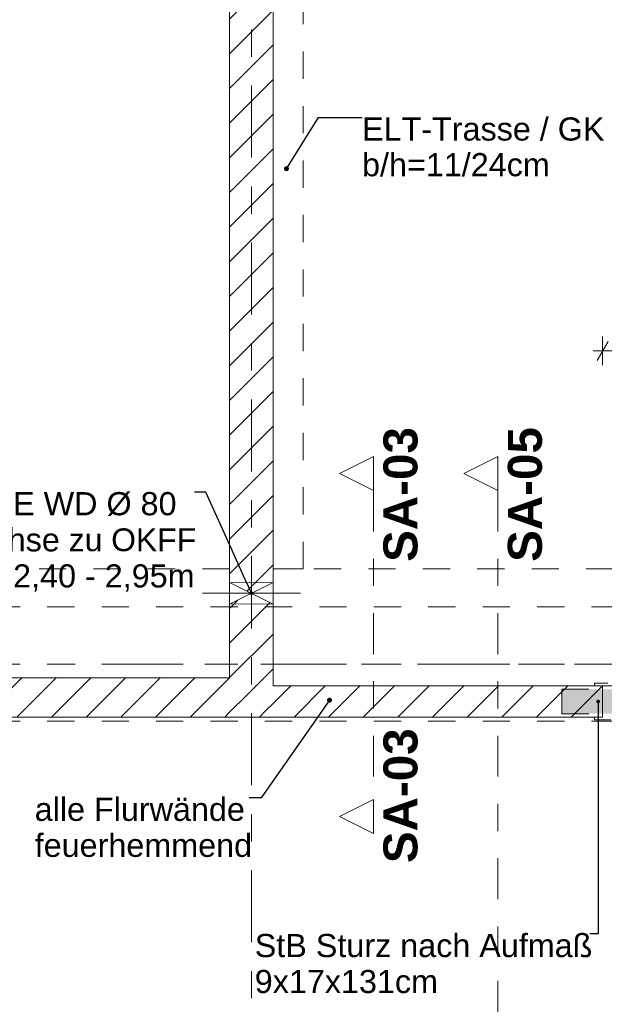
# Model space of a CAD drawing. Header units: metres. Extents: x -3.6 to 90.7, y -11.1 to 18.
# Tile 74 of 256: x 3.3 to 5.4, y 7.1 to 10.7. Entities that reach past the tile are written whole.
import ezdxf

# ---------------------------------------------------------------- set-up
doc = ezdxf.new("R2010")
doc.units = ezdxf.units.M
doc.header["$MEASUREMENT"] = 0
for name, pattern in [('Achse', [0.2, 0.1, -0.05, 0, -0.05]), ('Punktlinie eng', [0.0375, 0.0125, -0.025]), ('Schnittlinie', [0.3, 0.15, -0.075, 0, -0.075]), ('Strichlinie doppelt', [0.546806, 0.264583, -0.105833, 0.070556, -0.105833]), ('Strichlinie eng', [0.115, 0.075, -0.04]), ('Untersicht', [0.1, 0.075, -0.025]), ('Wipeout_Contour', [1, 0, -1])]:
    doc.linetypes.add(name, pattern=pattern)
for name, color, linetype in [('152 - Bemaßung_ Beschriftung.Ausbau', 7, 'Continuous'), ('203 - Marker.Schnitt - Ausbaudetail SA', 7, 'Continuous'), ('451 - Universal.Achsen Raster', 7, 'Continuous'), ('605 - Struktur.Wand Innen', 7, 'Continuous'), ('608 - Struktur.Träger', 7, 'Continuous'), ('650 - Abdeckung.Fußboden Aufbau', 7, 'Continuous'), ('Abbruch_605 - Struktur.Wand Innen', 7, 'Continuous'), ('Neubau_152 - Bemaßung_ Beschriftung.Ausbau', 7, 'Continuous'), ('Neubau_605 - Struktur.Wand Innen', 7, 'Continuous'), ('Neubau_615 - Struktur.Sturz', 7, 'Continuous'), ('Neubau_653 - Abdeckung.TB Verkofferung', 7, 'Continuous')]:
    doc.layers.add(name, color=color, linetype=linetype)
doc.styles.add('ERSTELLTER_STIL_1', font='txt')
doc.styles.add('ERSTELLTER_STIL_2', font='txt')
doc.linetypes.add('Abbruch 1', pattern='A,0,[1,2022.0244.A_L5A-PL02.05_iB_Grundriss 3.OG1.Shx,S=0.001984,R=0,X=0,Y=0],-0.25,0', length=0.25)
doc.dimstyles.new('ERSTELLTER_STIL__1', dxfattribs={"dimtxt": 0.1, "dimasz": 0.0532, "dimexe": 0.18, "dimexo": 0.0625, "dimgap": 0, "dimtad": 1, "dimzin": 0, "dimdsep": 46, "dimtxsty": 'ERSTELLTER_STIL_2', "dimblk": 'ARROWHEAD_2', "dimblk1": 'ARROWHEAD_2', "dimblk2": 'ARROWHEAD_2', "dimcen": 0.09, "dimse1": 1, "dimse2": 1, "dimclrd": 7, "dimclre": 7, "dimclrt": 7, "dimazin": 0, "dimtfac": 1, "dimtdec": 4, "dimtmove": 0, "dimatfit": 3, "dimfxl": 1, "dimtolj": 1, "dimtzin": 0, "dimarcsym": 0})
doc.dimstyles.new('ERSTELLTER_STIL__3', dxfattribs={"dimtxt": 0.1, "dimasz": 0.0532, "dimexe": 0.18, "dimexo": 0.0625, "dimgap": 0, "dimtad": 1, "dimtih": 1, "dimtoh": 1, "dimzin": 0, "dimdsep": 46, "dimtxsty": 'ERSTELLTER_STIL_2', "dimblk": 'ARROWHEAD_2', "dimblk1": 'ARROWHEAD_2', "dimblk2": 'ARROWHEAD_2', "dimcen": 0.09, "dimse1": 1, "dimse2": 1, "dimclrd": 7, "dimclre": 7, "dimclrt": 7, "dimazin": 0, "dimtfac": 1, "dimtdec": 4, "dimtmove": 0, "dimatfit": 3, "dimfxl": 1, "dimtolj": 1, "dimtzin": 0, "dimarcsym": 0})
doc.dimstyles.new('ERSTELLTER_STIL__5', dxfattribs={"dimtxt": 0.18, "dimasz": 0.03648, "dimexe": 0.18, "dimexo": 0.0625, "dimgap": 0, "dimtad": 0, "dimtih": 1, "dimtoh": 1, "dimdec": 4, "dimzin": 0, "dimdsep": 46, "dimcen": 0.09, "dimadec": 0, "dimazin": 0, "dimtfac": 1, "dimtdec": 4, "dimtmove": 0, "dimatfit": 3, "dimldrblk": 'ARROWHEAD_11', "dimfxl": 1, "dimtolj": 1, "dimtzin": 0, "dimarcsym": 0})
doc.dimstyles.new('ERSTELLTER_STIL__6', dxfattribs={"dimtxt": 0.18, "dimasz": 0.02736, "dimexe": 0.18, "dimexo": 0.0625, "dimgap": 0, "dimtad": 0, "dimtih": 1, "dimtoh": 1, "dimdec": 4, "dimzin": 0, "dimdsep": 46, "dimcen": 0.09, "dimadec": 0, "dimazin": 0, "dimtfac": 1, "dimtdec": 4, "dimtmove": 0, "dimatfit": 3, "dimldrblk": 'ARROWHEAD_11', "dimfxl": 1, "dimtolj": 1, "dimtzin": 0, "dimarcsym": 0})
pattern_1 = [(45, (0, 0), (-0.0636396, 0.0636396), [])]

# ---------------------------------------------------------------- blocks, each defined once
blk = doc.blocks.new('ARROWHEAD_11')
at = {"color": 0, "linetype": 'Continuous', "lineweight": 0}
blk.add_line((0, 0), (-1, 0), dxfattribs=at)
at = {"color": 0, "linetype": 'Continuous', "lineweight": 0, "const_width": 0.25, "flags": 128}
blk.add_lwpolyline([(-0.125, 0, 1), (0.125, 0, 1)], format="xyb", close=True, dxfattribs=at)
blk = doc.blocks.new('*D357')
at = {"layer": '152 - Bemaßung_ Beschriftung.Ausbau', "color": 7, "linetype": 'Continuous', "lineweight": 5}
for p, q in [((-1.6225, 8.105), (-1.7275, 8.105)), ((-1.71, 8.1252), (-1.64, 8.0848)), ((-1.675, 5.925), (-1.675, 8.105)), ((-1.71, 5.9452), (-1.64, 5.9048)), ((-1.6225, 5.925), (-1.7275, 5.925))]:
    blk.add_line(p, q, dxfattribs=at)
at = {"layer": '152 - Bemaßung_ Beschriftung.Ausbau', "color": 7, "lineweight": 5, "char_height": 0.1, "attachment_point": 7, "rotation": 90, "style": 'ERSTELLTER_STIL_2'}
for s, insert in [('\\A1;{\\pql;\\fArial|b0|i0|c0|p38;14\\fArial|b0|i0|c0|p38;\\A1{\\H.66x;\\S5^  ;}}', (-1.6834, 8.0936)), ('\\A1;{\\pql;\\fArial|b0|i0|c0|p38;2,18}', (-1.695, 6.882))]:
    blk.add_mtext(s, dxfattribs=dict(at, insert=insert))
blk = doc.blocks.new('ARROWHEAD_2')
at = {"color": 0, "linetype": 'Continuous', "lineweight": 0}
for p, q in [((0, 0), (-1, 0)), ((-0.378, -0.655), (0.378, 0.655))]:
    blk.add_line(p, q, dxfattribs=at)
blk = doc.blocks.new('*D526')
at = {"layer": '152 - Bemaßung_ Beschriftung.Ausbau', "color": 7, "linetype": 'Continuous', "lineweight": 5}
for p, q in [((5.4402, 9.485), (5.3998, 9.415)), ((5.42, 9.3975), (5.42, 9.5025)), ((6.4502, 9.485), (6.4098, 9.415)), ((6.43, 9.3975), (6.43, 9.5025)), ((5.3858, 9.45), (5.42, 9.45)), ((5.42, 9.45), (6.43, 9.45))]:
    blk.add_line(p, q, dxfattribs=at)
at = {"layer": '152 - Bemaßung_ Beschriftung.Ausbau', "color": 7, "lineweight": 5, "char_height": 0.1, "attachment_point": 7, "style": 'ERSTELLTER_STIL_2'}
for s, insert in [('\\A1;{\\pql;\\fArial|b0|i0|c0|p38;2,13\\fArial|b0|i0|c0|p38;\\A1{\\H.66x;\\S5^  ;}}', (5.7669, 9.3106)), ('\\A1;{\\pql;\\fArial|b0|i0|c0|p38;1,01}', (5.792, 9.47))]:
    blk.add_mtext(s, dxfattribs=dict(at, insert=insert))

msp = doc.modelspace()

# ---------------------------------------------------------------- hatches: boundary and pattern name
at = {"layer": 'Abbruch_605 - Struktur.Wand Innen', "linetype": 'Continuous', "lineweight": 0, "true_color": 0x000000}
h = msp.add_hatch(dxfattribs=at)
h.set_pattern_fill('MW_Ziegel_0001', color=18, style=0, pattern_type=2)
h.set_pattern_definition(pattern_1)
h.paths.add_polyline_path([(4.05, 8.6), (4.13, 8.56), (4.21, 8.6)])
h = msp.add_hatch(dxfattribs=at)
h.set_pattern_fill('MW_Ziegel_0001', color=18, style=0, pattern_type=2)
h.set_pattern_definition(pattern_1)
h.paths.add_polyline_path([(4.05, 8.52), (4.21, 8.52), (4.13, 8.56)])

# ---------------------------------------------------------------- linework, layer by layer
at = {"layer": '650 - Abdeckung.Fußboden Aufbau', "color": 7, "linetype": 'Continuous', "lineweight": 13, "flags": 128}
for points in [[(3.995, 8.25), (4.05, 8.25), (4.05, 12.99), (3.97, 12.99), (3.97, 13.445), (0.69, 13.445), (0.69, 12.99), (0.37, 12.99), (0.37, 13.445), (0.235, 13.445), (0.235, 8.51)], [(7.57, 8.22), (7.57, 8.51), (7.66, 8.51), (7.66, 12.99), (7.57, 12.99), (7.57, 13.445), (4.29, 13.445), (4.29, 12.99), (4.21, 12.99), (4.21, 8.22)], [(5.42, 8.22), (5.42, 8.105), (2.84, 8.105), (2.84, 8.25)], [(2.84, 8.25), (3.995, 8.25)], [(4.21, 8.22), (4.29, 8.22), (4.29, 8.22), (5.42, 8.22)]]:
    msp.add_lwpolyline(points, dxfattribs=at)
at = {"layer": '650 - Abdeckung.Fußboden Aufbau', "color": 7, "linetype": 'Strichlinie eng', "lineweight": 13, "flags": 128}
msp.add_lwpolyline([(5.42, 8.22), (6.43, 8.22)], dxfattribs=at)
at = {"layer": 'Abbruch_605 - Struktur.Wand Innen', "color": 7, "linetype": 'Abbruch 1', "lineweight": 18}
for p, q in [((4.21, 8.6), (4.05, 8.6)), ((4.05, 8.52), (4.21, 8.52))]:
    msp.add_line(p, q, dxfattribs=at)
at = {"layer": 'Abbruch_605 - Struktur.Wand Innen', "color": 160, "linetype": 'Abbruch 1', "lineweight": 5, "true_color": 0x3232ff}
msp.add_line((3.95, 8.56), (4.31, 8.56), dxfattribs=at)
msp.add_line((3.95, 8.56), (4.31, 8.56), dxfattribs=at)
at = {"layer": 'Abbruch_605 - Struktur.Wand Innen', "color": 7, "linetype": 'Abbruch 1', "lineweight": 18, "flags": 128}
for points in [[(4.05, 8.6), (4.05, 8.52)], [(4.21, 8.52), (4.21, 8.6)]]:
    msp.add_lwpolyline(points, dxfattribs=at)
at = {"layer": 'Neubau_605 - Struktur.Wand Innen', "color": 1, "linetype": 'Continuous', "lineweight": 9}
for p, q in [((4.05, 8.52), (4.21, 8.6)), ((4.05, 8.6), (4.21, 8.52))]:
    msp.add_line(p, q, dxfattribs=at)
at = {"layer": 'Neubau_653 - Abdeckung.TB Verkofferung', "color": 1, "linetype": 'Untersicht', "lineweight": 9}
for p, q in [((4.32, 8.6495), (4.32, 12.69)), ((4.05, 8.6495), (0.235, 8.6495)), ((4.05, 8.6495), (4.05, 8.25)), ((7.66, 8.6495), (4.21, 8.6495)), ((4.21, 8.6495), (4.21, 8.22)), ((4.05, 8.25), (0.235, 8.25)), ((7.66, 8.22), (4.21, 8.22))]:
    msp.add_line(p, q, dxfattribs=at)

# ---------------------------------------------------------------- texts
at = {"layer": '152 - Bemaßung_ Beschriftung.Ausbau', "color": 7, "linetype": 'Continuous', "lineweight": 9, "insert": (3.334, 7.8093), "char_height": 0.085, "attachment_point": 1, "line_spacing_factor": 0.93321, "style": 'ERSTELLTER_STIL_2'}
msp.add_mtext('\\A1;{\\pql;\\fArial|b0|i0|c0|p38;a\\fArial|b0|i0|c0|p38;lle Flurwände\\P\\pql;\\fArial|b0|i0|c0|p38;feuerhemmend}', dxfattribs=at)
at = {"layer": '203 - Marker.Schnitt - Ausbaudetail SA', "color": 7, "lineweight": 13, "char_height": 0.125, "rotation": 90, "style": 'ERSTELLTER_STIL_1'}
for s, insert, attachment_point in [('\\A1;{\\pql;\\pt0;\\fArial|b1|i0|c0|p38;SA-03}', (4.7421, 8.6754), 7), ('\\A1;{\\pql;\\pt0;\\fArial|b1|i0|c0|p38;SA-05}', (5.1991, 8.6754), 7), ('\\A1;{\\pqr;\\pt0;\\fArial|b1|i0|c0|p38;SA-03}', (4.7421, 8.0641), 9)]:
    msp.add_mtext(s, dxfattribs=dict(at, insert=insert, attachment_point=attachment_point))
at = {"layer": 'Neubau_152 - Bemaßung_ Beschriftung.Ausbau', "color": 1, "linetype": 'Continuous', "lineweight": 13, "insert": (4.5365, 10.3076), "char_height": 0.085, "attachment_point": 1, "line_spacing_factor": 0.924256, "style": 'ERSTELLTER_STIL_2'}
msp.add_mtext('\\A1;{\\pql;\\fArial|b0|i0|c0|p38;ELT-Trasse / GK\\P\\pql;\\fArial|b0|i0|c0|p38;b/h=\\fArial|b0|i0|c0|p38;11\\fArial|b0|i0|c0|p38;/\\fArial|b0|i0|c0|p38;24\\fArial|b0|i0|c0|p38;cm}', dxfattribs=at)
at = {"layer": 'Neubau_152 - Bemaßung_ Beschriftung.Ausbau', "color": 7, "linetype": 'Continuous', "lineweight": 9, "char_height": 0.085, "attachment_point": 1, "style": 'ERSTELLTER_STIL_2'}
for s, insert, line_spacing_factor in [('\\A1;{\\pql;\\fArial|b0|i0|c0|p38;2x \\fArial|b0|i0|c0|p38;E WD Ø 80\\P\\pql;\\fArial|b0|i0|c0|p38;Achse \\fArial|b0|i0|c0|p38;\\H0.983357x;zu OKF\\fArial|b0|i0|c0|p38;\\H1.016925x;F\\P\\pql;\\fArial|b0|i0|c0|p38;ca\\fArial|b0|i0|c0|p38; 2,40 - 2,95m}', (3.0963, 8.9316), 0.93588), ('\\A1;{\\pql;\\fArial|b0|i0|c0|p38;StB Sturz\\fArial|b0|i0|c0|p38; nach Aufmaß\\P\\pql;\\fArial|b0|i0|c0|p38;9\\fArial|b0|i0|c0|p38;x\\fArial|b0|i0|c0|p38;17\\fArial|b0|i0|c0|p38;x\\fArial|b0|i0|c0|p38;131\\fArial|b0|i0|c0|p38;cm}', (4.1424, 7.309), 0.931204)]:
    msp.add_mtext(s, dxfattribs=dict(at, insert=insert, line_spacing_factor=line_spacing_factor))

# ---------------------------------------------------------------- leaders
at = {"layer": 'Neubau_152 - Bemaßung_ Beschriftung.Ausbau', "color": 1, "linetype": 'Continuous', "lineweight": 13, "annotation_type": 0, "has_hookline": 1, "hookline_direction": 0, "text_width": 0.8805}
msp.add_leader([(4.2589, 10.1193), (4.3769, 10.3076), (4.5365, 10.3076)], dimstyle='ERSTELLTER_STIL__5', dxfattribs=at)

# ---------------------------------------------------------------- next in the draw order: wipeouts: each hides what was drawn before it
at = {"color": 254, "linetype": 'Wipeout_Contour', "lineweight": 0, "ltscale": 46.271288}
msp.add_wipeout([(4.21, 13), (4.05, 13), (4.05, 8.6), (4.21, 8.6)], dxfattribs=at).dxf.layer = '605 - Struktur.Wand Innen'
at = {"color": 254, "linetype": 'Wipeout_Contour', "lineweight": 0, "ltscale": 35.566742}
msp.add_wipeout([(4.05, 8.25), (2.84, 8.25), (2.84, 8.105), (4.05, 8.105)], dxfattribs=at).dxf.layer = '605 - Struktur.Wand Innen'
at = {"color": 254, "linetype": 'Wipeout_Contour', "lineweight": 0, "ltscale": 37.956943}
msp.add_wipeout([(4.21, 8.22), (4.21, 8.105), (5.42, 8.105), (5.42, 8.22)], dxfattribs=at).dxf.layer = '605 - Struktur.Wand Innen'

# ---------------------------------------------------------------- next in the draw order: hatches: boundary and pattern name
at = {"layer": '605 - Struktur.Wand Innen', "linetype": 'Continuous', "lineweight": 0, "true_color": 0x000000}
h = msp.add_hatch(dxfattribs=at)
h.set_pattern_fill('MW_Ziegel_0001', color=18, style=0, pattern_type=2)
h.set_pattern_definition(pattern_1)
h.paths.add_polyline_path([(4.21, 13), (4.05, 13), (4.05, 8.6), (4.21, 8.6)])
h = msp.add_hatch(dxfattribs=at)
h.set_pattern_fill('MW_Ziegel_0001', color=18, style=0, pattern_type=2)
h.set_pattern_definition(pattern_1)
h.paths.add_polyline_path([(4.05, 8.25), (2.84, 8.25), (2.84, 8.105), (4.05, 8.105)])
h = msp.add_hatch(dxfattribs=at)
h.set_pattern_fill('MW_Ziegel_0001', color=18, style=0, pattern_type=2)
h.set_pattern_definition(pattern_1)
h.paths.add_polyline_path([(4.21, 8.22), (4.21, 8.105), (5.42, 8.105), (5.42, 8.22)])
at = {"layer": 'Neubau_615 - Struktur.Sturz', "linetype": 'Continuous', "lineweight": 0, "true_color": 0x3f0000}
msp.add_hatch(color=18, dxfattribs=at).paths.add_polyline_path([(5.27, 8.2075), (5.27, 8.1175), (6.58, 8.1175), (6.58, 8.2075)])

# ---------------------------------------------------------------- next in the draw order: linework, layer by layer
at = {"layer": '203 - Marker.Schnitt - Ausbaudetail SA', "color": 7, "linetype": 'Schnittlinie', "lineweight": 13}
for p, q in [((4.5788, 8.937), (4.5788, 7.8025)), ((5.0358, 8.937), (5.0358, 4.763))]:
    msp.add_line(p, q, dxfattribs=at)
at = {"layer": '605 - Struktur.Wand Innen', "color": 1, "linetype": 'Continuous', "lineweight": 13}
for p, q in [((5.44, 8.23), (5.39, 8.23)), ((5.39, 8.23), (5.39, 8.22)), ((5.39, 8.22), (5.42, 8.22)), ((5.42, 8.22), (5.42, 8.105)), ((5.42, 8.105), (5.39, 8.105)), ((5.39, 8.105), (5.39, 8.095)), ((5.39, 8.095), (5.45, 8.095))]:
    msp.add_line(p, q, dxfattribs=at)
at = {"layer": '605 - Struktur.Wand Innen', "color": 7, "linetype": 'Continuous', "lineweight": 18}
msp.add_line((5.42, 8.22), (5.42, 8.105), dxfattribs=at)
msp.add_line((5.42, 8.22), (5.42, 8.105), dxfattribs=at)
msp.add_line((5.42, 8.22), (5.42, 8.105), dxfattribs=at)
at = {"layer": '605 - Struktur.Wand Innen', "color": 7, "linetype": 'Continuous', "lineweight": 18, "flags": 128}
for points in [[(4.05, 13), (4.05, 8.6)], [(4.21, 8.6), (4.21, 13)], [(4.05, 8.25), (2.84, 8.25)], [(5.42, 8.22), (4.21, 8.22)], [(2.84, 8.105), (4.05, 8.105)], [(4.21, 8.105), (5.42, 8.105)]]:
    msp.add_lwpolyline(points, dxfattribs=at)
at = {"layer": 'Neubau_615 - Struktur.Sturz', "color": 1, "linetype": 'Punktlinie eng', "lineweight": 13}
for p, q in [((5.27, 8.2075), (6.58, 8.2075)), ((5.27, 8.1175), (5.27, 8.2075)), ((5.27, 8.1175), (6.58, 8.1175))]:
    msp.add_line(p, q, dxfattribs=at)
at = {"layer": 'Neubau_653 - Abdeckung.TB Verkofferung', "color": 1, "linetype": 'Untersicht', "lineweight": 9}
for p, q in [((4.21, 8.6495), (4.21, 12.69)), ((4.32, 8.6495), (4.21, 8.6495))]:
    msp.add_line(p, q, dxfattribs=at)

# ---------------------------------------------------------------- next in the draw order: dimensions: what is measured, and where the dimension line sits
at = {"layer": '152 - Bemaßung_ Beschriftung.Ausbau', "color": 7, "linetype": 'Continuous', "lineweight": 5}
dim = msp.add_linear_dim(base=(6.43, 9.45), p1=(5.42, 8.23), p2=(6.43, 8.23), dimstyle='ERSTELLTER_STIL__3', dxfattribs=at)
dim.commit()
dim.dimension.update_dxf_attribs({"geometry": '*D526', "text_midpoint": (5.9219, 9.52), "dimtype": 160})

# ---------------------------------------------------------------- next in the draw order: leaders
at = {"layer": 'Neubau_152 - Bemaßung_ Beschriftung.Ausbau', "color": 1, "linetype": 'Continuous', "lineweight": 13, "annotation_type": 0, "has_hookline": 1, "hookline_direction": 1, "text_width": 0.8253}
msp.add_leader([(4.13, 8.56), (3.9627, 8.9316), (3.9215, 8.9316)], dimstyle='ERSTELLTER_STIL__6', dxfattribs=at)

# ---------------------------------------------------------------- next in the draw order: wipeouts: each hides what was drawn before it
at = {"color": 254, "linetype": 'Wipeout_Contour', "lineweight": 0, "ltscale": 30.042998}
msp.add_wipeout([(4.5788, 9.062), (4.4538, 8.9995), (4.5788, 8.937)], dxfattribs=at).dxf.layer = '203 - Marker.Schnitt - Ausbaudetail SA'
at = {"color": 254, "linetype": 'Wipeout_Contour', "lineweight": 0, "ltscale": 30.66532}
msp.add_wipeout([(5.0358, 9.062), (4.9108, 8.9995), (5.0358, 8.937)], dxfattribs=at).dxf.layer = '203 - Marker.Schnitt - Ausbaudetail SA'
at = {"color": 254, "linetype": 'Wipeout_Contour', "lineweight": 0, "ltscale": 26.697353}
msp.add_wipeout([(4.5788, 7.6775), (4.5788, 7.8025), (4.4538, 7.74)], dxfattribs=at).dxf.layer = '203 - Marker.Schnitt - Ausbaudetail SA'
at = {"color": 254, "linetype": 'Wipeout_Contour', "lineweight": 0, "ltscale": 27.189361}
msp.add_wipeout([(4.05, 8.25), (4.05, 8.105), (4.21, 8.105)], dxfattribs=at).dxf.layer = '605 - Struktur.Wand Innen'

# ---------------------------------------------------------------- next in the draw order: hatches: boundary and pattern name
at = {"layer": '605 - Struktur.Wand Innen', "linetype": 'Continuous', "lineweight": 0, "true_color": 0x000000}
h = msp.add_hatch(dxfattribs=at)
h.set_pattern_fill('MW_Ziegel_0001', color=18, style=0, pattern_type=2)
h.set_pattern_definition(pattern_1)
h.paths.add_polyline_path([(4.05, 8.25), (4.05, 8.105), (4.21, 8.105)])

# ---------------------------------------------------------------- next in the draw order: linework, layer by layer
at = {"layer": '203 - Marker.Schnitt - Ausbaudetail SA', "color": 7, "linetype": 'Continuous', "lineweight": 13, "flags": 128}
for points in [[(4.5788, 9.062), (4.5788, 8.937), (4.4538, 8.9995)], [(5.0358, 9.062), (5.0358, 8.937), (4.9108, 8.9995)], [(4.5788, 7.6775), (4.5788, 7.8025), (4.4538, 7.74)]]:
    msp.add_lwpolyline(points, close=True, dxfattribs=at)

# ---------------------------------------------------------------- next in the draw order: wipeouts: each hides what was drawn before it
at = {"color": 254, "linetype": 'Wipeout_Contour', "lineweight": 0, "ltscale": 37.4248}
msp.add_wipeout([(4.21, 8.52), (4.05, 8.52), (4.05, 8.25), (4.21, 8.25)], dxfattribs=at).dxf.layer = '605 - Struktur.Wand Innen'

# ---------------------------------------------------------------- next in the draw order: hatches: boundary and pattern name
at = {"layer": '605 - Struktur.Wand Innen', "linetype": 'Continuous', "lineweight": 0, "true_color": 0x000000}
h = msp.add_hatch(dxfattribs=at)
h.set_pattern_fill('MW_Ziegel_0001', color=18, style=0, pattern_type=2)
h.set_pattern_definition(pattern_1)
h.paths.add_polyline_path([(4.21, 8.52), (4.05, 8.52), (4.05, 8.25), (4.21, 8.25)])

# ---------------------------------------------------------------- next in the draw order: linework, layer by layer
at = {"layer": '451 - Universal.Achsen Raster', "color": 160, "linetype": 'Strichlinie doppelt', "lineweight": 9, "true_color": 0x3232ff}
msp.add_line((64.935, 8.3), (-3.175, 8.3), dxfattribs=at)
at = {"layer": '608 - Struktur.Träger', "color": 7, "linetype": 'Untersicht', "lineweight": 13}
msp.add_line((0.38, 8.51), (61.88, 8.51), dxfattribs=at)
at = {"layer": '608 - Struktur.Träger', "color": 7, "linetype": 'Achse', "lineweight": 9}
msp.add_line((0.38, 8.3), (61.88, 8.3), dxfattribs=at)

# ---------------------------------------------------------------- next in the draw order: wipeouts: each hides what was drawn before it
at = {"color": 254, "linetype": 'Wipeout_Contour', "lineweight": 0, "ltscale": 27.832183}
msp.add_wipeout([(4.21, 8.25), (4.05, 8.25), (4.21, 8.105)], dxfattribs=at).dxf.layer = '605 - Struktur.Wand Innen'

# ---------------------------------------------------------------- next in the draw order: hatches: boundary and pattern name
at = {"layer": '605 - Struktur.Wand Innen', "linetype": 'Continuous', "lineweight": 0, "true_color": 0x000000}
h = msp.add_hatch(dxfattribs=at)
h.set_pattern_fill('MW_Ziegel_0001', color=18, style=0, pattern_type=2)
h.set_pattern_definition(pattern_1)
h.paths.add_polyline_path([(4.21, 8.25), (4.05, 8.25), (4.21, 8.105)])

# ---------------------------------------------------------------- next in the draw order: linework, layer by layer
at = {"layer": '451 - Universal.Achsen Raster', "color": 160, "linetype": 'Strichlinie doppelt', "lineweight": 9, "true_color": 0x3232ff}
msp.add_line((4.13, -10.585), (4.13, 16.355), dxfattribs=at)
at = {"layer": '605 - Struktur.Wand Innen', "color": 7, "linetype": 'Continuous', "lineweight": 18, "flags": 128}
for points in [[(4.05, 8.52), (4.05, 8.25)], [(4.21, 8.22), (4.21, 8.52)], [(4.21, 8.105), (4.05, 8.105)]]:
    msp.add_lwpolyline(points, dxfattribs=at)
at = {"layer": '608 - Struktur.Träger', "color": 7, "linetype": 'Untersicht', "lineweight": 13}
msp.add_line((0.38, 8.09), (61.88, 8.09), dxfattribs=at)

# ---------------------------------------------------------------- next in the draw order: dimensions: what is measured, and where the dimension line sits
at = {"layer": '152 - Bemaßung_ Beschriftung.Ausbau', "color": 7, "linetype": 'Continuous', "lineweight": 5}
dim = msp.add_linear_dim(base=(-1.675, 8.105), p1=(4.135, 5.925), p2=(2.445, 8.105), angle=90, dimstyle='ERSTELLTER_STIL__1', dxfattribs=at)
dim.commit()
dim.dimension.update_dxf_attribs({"geometry": '*D357', "text_midpoint": (-1.745, 7.0119), "dimtype": 160, "text_rotation": 90})

# ---------------------------------------------------------------- next in the draw order: leaders
at = {"layer": '152 - Bemaßung_ Beschriftung.Ausbau', "color": 7, "linetype": 'Continuous', "lineweight": 9, "annotation_type": 0, "has_hookline": 1, "hookline_direction": 1, "text_width": 0.7882}
msp.add_leader([(4.4171, 8.1677), (4.1658, 7.8093), (4.1222, 7.8093)], dimstyle='ERSTELLTER_STIL__5', dxfattribs=at)
at = {"layer": 'Neubau_152 - Bemaßung_ Beschriftung.Ausbau', "color": 1, "linetype": 'Continuous', "lineweight": 13, "annotation_type": 0, "has_hookline": 1, "hookline_direction": 1, "text_width": 1.2306}
msp.add_leader([(5.4039, 8.1625), (5.4039, 7.309), (5.373, 7.309)], dimstyle='ERSTELLTER_STIL__6', dxfattribs=at)

doc.saveas('drawing.dxf')
